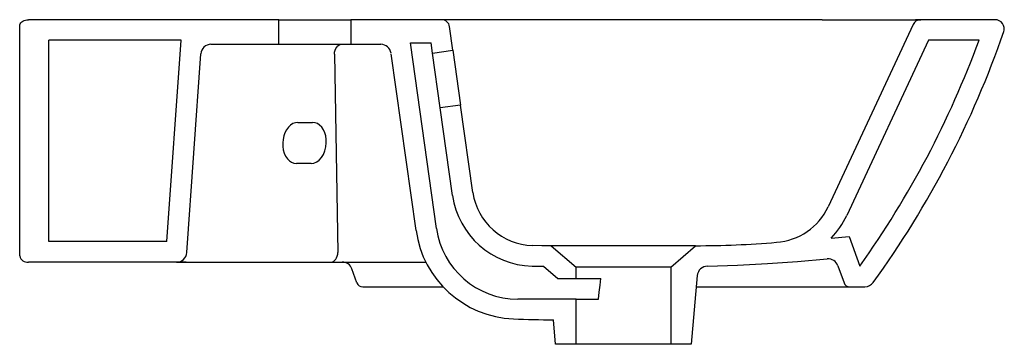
# Model space of a CAD drawing. Header units: millimetres. Extents: x 4492.925 to 4493.404, y 2556.068 to 2556.226.
import ezdxf

# ---------------------------------------------------------------- set-up
doc = ezdxf.new("R2010")
doc.units = ezdxf.units.MM
doc.layers.add('SANINDUSA', color=3, linetype='Continuous')

msp = doc.modelspace()

# ---------------------------------------------------------------- linework, layer by layer
at = {"layer": 'SANINDUSA'}
for p, q in [((4493.05093858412, 2556.226064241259), (4492.929091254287, 2556.226064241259)), ((4493.05093858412, 2556.214064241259), (4493.05093858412, 2556.226064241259)), ((4493.05093858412, 2556.226064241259), (4493.08593858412, 2556.226064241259)), ((4493.08593858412, 2556.226064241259), (4493.08593858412, 2556.214064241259)), ((4493.133438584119, 2556.226064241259), (4493.08593858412, 2556.226064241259)), ((4493.165812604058, 2556.226064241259), (4493.129961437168, 2556.226064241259)), ((4493.315104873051, 2556.226064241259), (4493.165812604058, 2556.226064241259)), ((4493.315104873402, 2556.226064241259), (4493.363093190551, 2556.226064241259)), ((4493.359368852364, 2556.223770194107), (4493.317938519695, 2556.134922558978)), ((4493.399154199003, 2556.226064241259), (4493.360438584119, 2556.226064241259)), ((4492.924848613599, 2556.111064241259), (4492.924848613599, 2556.223064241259)), ((4493.135523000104, 2556.211232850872), (4493.133903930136, 2556.222753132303)), ((4492.938990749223, 2556.118064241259), (4492.938990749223, 2556.216064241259)), ((4493.003324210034, 2556.216064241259), (4492.938990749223, 2556.216064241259)), ((4492.996471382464, 2556.118064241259), (4493.003324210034, 2556.216064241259)), ((4493.017871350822, 2556.214064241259), (4493.05093858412, 2556.214064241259)), ((4493.05093858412, 2556.214064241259), (4493.08593858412, 2556.214064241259)), ((4493.08593858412, 2556.214064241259), (4493.100483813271, 2556.214064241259)), ((4493.127516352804, 2556.124497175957), (4493.114831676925, 2556.214753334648)), ((4493.114831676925, 2556.214753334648), (4493.124929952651, 2556.214753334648)), ((4493.125620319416, 2556.209841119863), (4493.124929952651, 2556.214753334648)), ((4493.366809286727, 2556.216064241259), (4493.32701733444, 2556.130730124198)), ((4493.39135045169, 2556.216064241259), (4493.366809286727, 2556.216064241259)), ((4493.006121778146, 2556.11271545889), (4493.012887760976, 2556.209473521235)), ((4493.077904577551, 2556.209311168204), (4493.079599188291, 2556.112817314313)), ((4493.117567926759, 2556.123430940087), (4493.10547170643, 2556.209500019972)), ((4493.125620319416, 2556.209841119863), (4493.135523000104, 2556.211232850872)), ((4493.129377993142, 2556.183103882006), (4493.125620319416, 2556.209841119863)), ((4493.135523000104, 2556.211232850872), (4493.139280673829, 2556.184495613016)), ((4493.139280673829, 2556.184495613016), (4493.129377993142, 2556.183103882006)), ((4493.13535620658, 2556.140566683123), (4493.129377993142, 2556.183103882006)), ((4493.060162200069, 2556.176064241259), (4493.067233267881, 2556.176064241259)), ((4493.066533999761, 2556.156064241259), (4493.059462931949, 2556.156064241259)), ((4492.996471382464, 2556.118064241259), (4492.938990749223, 2556.118064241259)), ((4493.319491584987, 2556.11979990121), (4493.328181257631, 2556.120514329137)), ((4493.328181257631, 2556.120514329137), (4493.333400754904, 2556.10617387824)), ((4493.183359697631, 2556.116064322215), (4493.195438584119, 2556.105564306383)), ((4493.241438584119, 2556.105564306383), (4493.253517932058, 2556.116064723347)), ((4493.005796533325, 2556.108064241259), (4492.929091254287, 2556.108064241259)), ((4493.001133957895, 2556.108064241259), (4493.031872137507, 2556.108064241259)), ((4493.031872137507, 2556.108064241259), (4493.076067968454, 2556.108064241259)), ((4493.076067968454, 2556.108064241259), (4493.104344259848, 2556.108064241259)), ((4493.088872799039, 2556.098038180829), (4493.086421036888, 2556.104774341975)), ((4493.104344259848, 2556.108064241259), (4493.122342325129, 2556.108064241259)), ((4493.179620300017, 2556.106064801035), (4493.186509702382, 2556.100075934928)), ((4493.241438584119, 2556.105564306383), (4493.195438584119, 2556.105564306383)), ((4493.195438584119, 2556.100075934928), (4493.195438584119, 2556.105564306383)), ((4493.241438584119, 2556.105564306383), (4493.241438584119, 2556.068064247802)), ((4493.322699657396, 2556.106336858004), (4493.325720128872, 2556.098038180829)), ((4493.186509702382, 2556.100075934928), (4493.195438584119, 2556.100075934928)), ((4493.195438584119, 2556.100075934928), (4493.207466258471, 2556.100075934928)), ((4493.254365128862, 2556.101514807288), (4493.25143858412, 2556.068064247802)), ((4493.091691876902, 2556.096064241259), (4493.130725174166, 2556.096064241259)), ((4493.253888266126, 2556.096064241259), (4493.263438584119, 2556.096064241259)), ((4493.263438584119, 2556.096064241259), (4493.328539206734, 2556.096064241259)), ((4493.326438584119, 2556.096064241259), (4493.335889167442, 2556.096064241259)), ((4493.195438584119, 2556.090064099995), (4493.167127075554, 2556.090064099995)), ((4493.195438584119, 2556.068064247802), (4493.195438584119, 2556.090064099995)), ((4493.195438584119, 2556.090064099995), (4493.206264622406, 2556.090064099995)), ((4493.185438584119, 2556.068064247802), (4493.184388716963, 2556.080064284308)), ((4493.195438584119, 2556.068064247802), (4493.185438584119, 2556.068064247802)), ((4493.241438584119, 2556.068064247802), (4493.195438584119, 2556.068064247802)), ((4493.25143858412, 2556.068064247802), (4493.241438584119, 2556.068064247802))]:
    msp.add_line(p, q, dxfattribs=at)
at = {"layer": 'SANINDUSA', "ltscale": 0.5}
for p, q in [((4493.00611828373, 2556.112665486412), (4493.006118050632, 2556.11266571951)), ((4493.185626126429, 2556.068064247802), (4493.185420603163, 2556.068269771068))]:
    msp.add_line(p, q, dxfattribs=at)
at = {"layer": 'SANINDUSA'}
for points in [[(4492.924848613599, 2556.223064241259), (4492.924913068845, 2556.223585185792), (4492.92510447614, 2556.224090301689), (4492.925417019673, 2556.224564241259), (4492.925841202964, 2556.224992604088), (4492.926364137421, 2556.225362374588), (4492.926969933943, 2556.22566231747), (4492.927640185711, 2556.225883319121), (4492.928354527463, 2556.226018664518), (4492.929091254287, 2556.226064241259)], [(4493.077904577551, 2556.209311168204), (4493.078001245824, 2556.210250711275), (4493.078221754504, 2556.211147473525), (4493.07855815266, 2556.211969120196), (4493.078998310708, 2556.212686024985), (4493.079526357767, 2556.213272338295), (4493.080123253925, 2556.213706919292), (4493.080767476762, 2556.21397409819), (4493.081435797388, 2556.214064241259)], [(4493.145258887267, 2556.141958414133), (4493.139280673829, 2556.184495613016)], [(4493.060162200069, 2556.176064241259), (4493.058929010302, 2556.175912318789), (4493.057722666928, 2556.175461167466), (4493.05657982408, 2556.174724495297), (4493.055535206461, 2556.17372468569), (4493.054620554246, 2556.172492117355), (4493.053863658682, 2556.171064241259), (4493.053287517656, 2556.169484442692), (4493.052909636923, 2556.167800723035), (4493.052741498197, 2556.166064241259)], [(4493.073954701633, 2556.166064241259), (4493.073907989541, 2556.167800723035), (4493.073647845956, 2556.169484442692), (4493.073182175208, 2556.171064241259), (4493.072525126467, 2556.172492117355), (4493.071696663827, 2556.17372468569), (4493.070721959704, 2556.174724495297), (4493.069630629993, 2556.175461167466), (4493.068455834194, 2556.175912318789), (4493.067233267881, 2556.176064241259)], [(4493.052741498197, 2556.166064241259), (4493.052788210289, 2556.164327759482), (4493.053048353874, 2556.162644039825), (4493.053514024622, 2556.161064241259), (4493.054171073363, 2556.159636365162), (4493.054999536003, 2556.158403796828), (4493.055974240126, 2556.157403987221), (4493.057065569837, 2556.156667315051), (4493.058240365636, 2556.156216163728), (4493.059462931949, 2556.156064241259)], [(4493.066533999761, 2556.156064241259), (4493.067920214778, 2556.156256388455), (4493.06926659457, 2556.156825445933), (4493.070521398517, 2556.157749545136), (4493.071636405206, 2556.158993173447), (4493.072568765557, 2556.160508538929), (4493.073282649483, 2556.162237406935), (4493.073750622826, 2556.164113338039), (4493.073954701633, 2556.166064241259)], [(4493.183359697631, 2556.116064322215), (4493.1788031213, 2556.116067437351), (4493.174257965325, 2556.116142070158)], [(4493.253517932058, 2556.116064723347), (4493.253428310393, 2556.116064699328), (4493.252702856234, 2556.116064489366), (4493.25206328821, 2556.116064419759), (4493.249936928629, 2556.116065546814), (4493.248519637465, 2556.116066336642), (4493.246861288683, 2556.116066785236), (4493.245061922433, 2556.11606738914), (4493.240848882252, 2556.116069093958), (4493.238451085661, 2556.116069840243), (4493.233404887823, 2556.116071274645), (4493.230648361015, 2556.116071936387), (4493.227781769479, 2556.116072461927), (4493.224941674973, 2556.116072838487), (4493.222036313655, 2556.116073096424), (4493.219074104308, 2556.116073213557), (4493.216064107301, 2556.11607316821), (4493.213166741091, 2556.116072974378), (4493.210285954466, 2556.11607263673), (4493.207432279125, 2556.116072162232), (4493.204617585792, 2556.116071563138), (4493.201988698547, 2556.116070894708), (4493.199456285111, 2556.116070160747), (4493.197031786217, 2556.116069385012), (4493.194728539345, 2556.11606857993), (4493.190764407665, 2556.116067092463), (4493.189041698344, 2556.11606642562), (4493.187508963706, 2556.116065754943), (4493.185196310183, 2556.116064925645), (4493.184363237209, 2556.116064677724), (4493.183774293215, 2556.116064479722), (4493.183464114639, 2556.116064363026), (4493.183359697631, 2556.116064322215)], [(4493.076067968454, 2556.108064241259), (4493.076736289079, 2556.108154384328), (4493.077380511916, 2556.108421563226), (4493.077977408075, 2556.108856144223), (4493.078505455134, 2556.109442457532), (4493.078945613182, 2556.110159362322), (4493.079282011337, 2556.110981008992), (4493.079502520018, 2556.111877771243), (4493.079599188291, 2556.112817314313)], [(4493.259286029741, 2556.106078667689), (4493.273867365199, 2556.106547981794), (4493.288444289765, 2556.107384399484), (4493.303022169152, 2556.10843211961), (4493.317591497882, 2556.109609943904)], [(4493.317591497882, 2556.109609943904), (4493.31759282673, 2556.109607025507), (4493.317634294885, 2556.109516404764)], [(4493.206264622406, 2556.090064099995), (4493.206660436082, 2556.093516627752), (4493.207061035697, 2556.096854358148), (4493.207466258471, 2556.100075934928)]]:
    msp.add_lwpolyline(points, dxfattribs=at)
for centre, radius, start, end in [((4493.129961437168, 2556.222064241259), 0.003999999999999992, 8.000000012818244, 90), ((4493.362986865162, 2556.222064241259), 0.004000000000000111, 90, 154.9999999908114), ((4493.399154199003, 2556.221564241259), 0.004500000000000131, 340.8281515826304, 90), ((4492.954741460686, 2556.376081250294), 0.4750084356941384, 324.1876778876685, 340.8493353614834), ((4493.017871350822, 2556.209064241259), 0.004999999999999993, 90, 176.0000000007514), ((4493.100483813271, 2556.209064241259), 0.005000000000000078, 8.000000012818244, 90), ((4492.954739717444, 2556.376082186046), 0.465010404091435, 324.518856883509, 339.8721018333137), ((4493.174966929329, 2556.146133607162), 0.02999999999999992, 188.0000000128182, 268.6240229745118), ((4493.174966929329, 2556.146133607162), 0.03999999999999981, 188.0000000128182, 268.6240229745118), ((4493.290765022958, 2556.147634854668), 0.02999999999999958, 274.0221516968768, 334.9999999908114), ((4493.290765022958, 2556.147634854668), 0.04000000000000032, 315.9031083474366, 334.9999999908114), ((4493.167081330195, 2556.130389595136), 0.04999999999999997, 188.0000000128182, 267.5922167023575), ((4493.167127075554, 2556.130064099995), 0.04000000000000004, 188.0000000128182, 270), ((4493.252825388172, 2556.604421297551), 0.4883570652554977, 270.0812517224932, 274.7033726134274), ((4492.928560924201, 2556.111814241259), 0.003787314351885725, 191.421753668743, 278.0494669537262), ((4493.001133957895, 2556.113064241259), 0.005000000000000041, 270, 356.0000000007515), ((4493.318001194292, 2556.104626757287), 0.004999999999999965, 20.00000000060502, 94.7000444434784), ((4493.081722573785, 2556.103064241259), 0.005000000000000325, 20.00000000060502, 90), ((4493.18031040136, 2556.350466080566), 0.2444022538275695, 268.5219766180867, 269.8382177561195), ((4493.259346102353, 2556.101079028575), 0.00500000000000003, 90.68839798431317, 175.0000000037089), ((4493.091691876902, 2556.099064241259), 0.003000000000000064, 200.000000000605, 270), ((4493.328539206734, 2556.099064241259), 0.003000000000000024, 200.000000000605, 270), ((4493.335889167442, 2556.101064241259), 0.00499999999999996, 270, 324.1875459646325), ((4493.181896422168, 2556.459088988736), 0.3790328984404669, 267.4421270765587, 270.3767456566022)]:
    msp.add_arc(centre, radius, start, end, dxfattribs=at)

doc.saveas('drawing.dxf')
